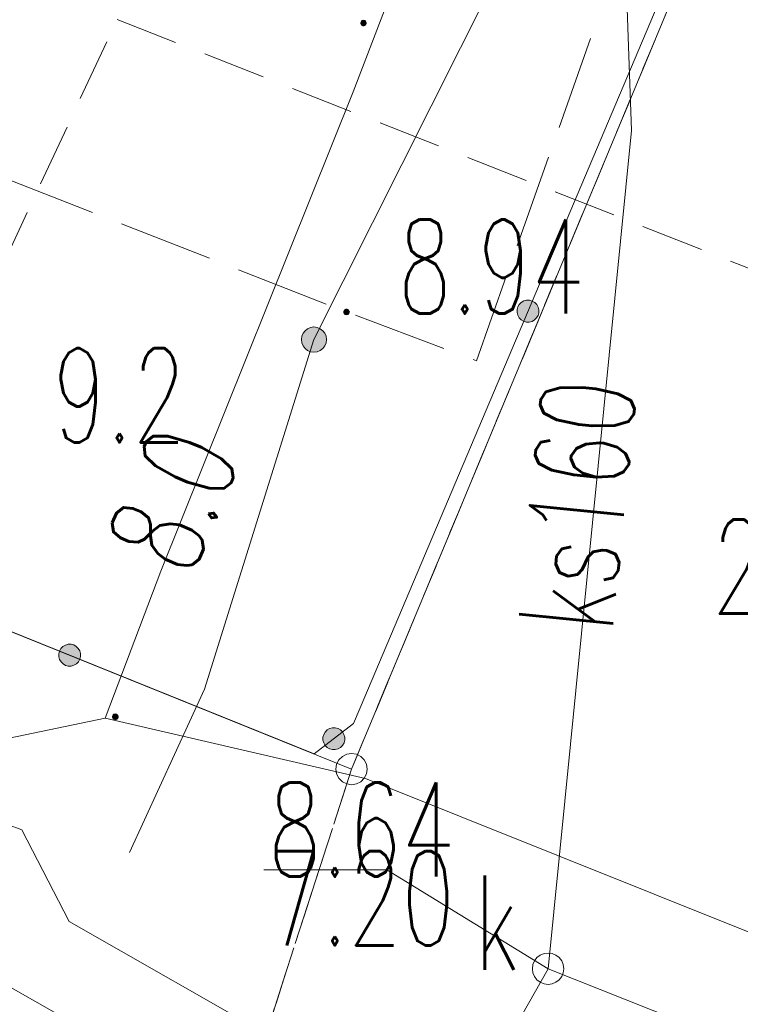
# Model space of a CAD drawing. Header units: millimetres. Extents: x -367306 to 168495, y -187323 to 82034.
# Tile 130 of 170: x 44936 to 56413, y 7240 to 22921. Entities that reach past the tile are written whole.
import ezdxf

# ---------------------------------------------------------------- set-up
doc = ezdxf.new("R2010")
doc.units = ezdxf.units.MM
doc.header["$MEASUREMENT"] = 0
for name, pattern in [('L_0_03', [1000, 500, -500]), ('L_0_04', [1500, 1000, -500]), ('L_0_06', [2000, 1500, -500])]:
    doc.linetypes.add(name, pattern=pattern)
for name, color, linetype, lineweight in [('Nowe_0_Nr_pióra__9', 7, 'Continuous', 13), ('Nowe_EGBU_Nr_pióra__9', 7, 'Continuous', 13), ('Nowe_EGDE_Nr_pióra__8', 7, 'Continuous', 13), ('Nowe_EGDE_Nr_pióra__9', 7, 'Continuous', 13), ('Nowe_EGDE_O_Nr_pióra__8', 7, 'Continuous', 13), ('Nowe_EGKK_Nr_pióra__8', 7, 'Continuous', 13), ('Nowe_EGKK_Nr_pióra__9', 7, 'Continuous', 13), ('Nowe_EGPG_Nr_pióra__8', 7, 'Continuous', 13), ('Nowe_EGPG_Nr_pióra__9', 7, 'Continuous', 13), ('Nowe_EGUG_Nr_pióra__8', 7, 'Continuous', 13), ('Nowe_EGUG_Nr_pióra__9', 7, 'Continuous', 13), ('Nowe_GUPPRZ_O_Nr_pióra__8', 7, 'Continuous', 13), ('Nowe_GUPPRZ_O_Nr_pióra__9', 7, 'Continuous', 13), ('Nowe_OTKU_Nr_pióra__8', 7, 'Continuous', 13), ('Nowe_OTKU_Nr_pióra__9', 7, 'Continuous', 13), ('Nowe_OTOO_Nr_pióra__7', 7, 'Continuous', 13), ('Nowe_OTOO_Nr_pióra__8', 7, 'Continuous', 13), ('Nowe_OTOO_Nr_pióra__9', 7, 'Continuous', 13), ('Nowe_OTRN_Nr_pióra__7', 7, 'Continuous', 13), ('Nowe_OTRN_Nr_pióra__8', 7, 'Continuous', 13), ('Nowe_OTRN_Nr_pióra__9', 7, 'Continuous', 13), ('Nowe_OTRN_O_Nr_pióra__8', 7, 'Continuous', 13), ('Nowe_OTRS_Nr_pióra__7', 7, 'Continuous', 13), ('Nowe_OTRS_Nr_pióra__8', 7, 'Continuous', 13), ('Nowe_OTRS_Nr_pióra__9', 7, 'Continuous', 13), ('Nowe_OTRS_O_Nr_pióra__8', 7, 'Continuous', 13), ('Nowe_SUEP_Nr_pióra__8', 7, 'Continuous', 13), ('Nowe_SUEP_Nr_pióra__9', 7, 'Continuous', 13), ('Nowe_SUKP_Nr_pióra__8', 7, 'Continuous', 13), ('Nowe_SUKP_Nr_pióra__9', 7, 'Continuous', 13), ('Nowe_SUKP_O_Nr_pióra__8', 7, 'Continuous', 13), ('Nowe_SUKS_Nr_pióra__8', 7, 'Continuous', 13), ('Nowe_SUKS_Nr_pióra__9', 7, 'Continuous', 13), ('Nowe_SUKS_O_Nr_pióra__8', 7, 'Continuous', 13), ('Nowe_SUWP_Nr_pióra__8', 7, 'Continuous', 13), ('Nowe_SUWP_Nr_pióra__9', 7, 'Continuous', 13), ('Nowe_SUWW_Nr_pióra__8', 7, 'Continuous', 13), ('Nowe_SUWW_Nr_pióra__9', 7, 'Continuous', 13)]:
    doc.layers.add(name, color=color, linetype=linetype, lineweight=lineweight)
doc.layers.add('Nowe_SUWW_Nr_pióra__5', color=7, linetype='Continuous', lineweight=13, true_color=0x40a5ff)
doc.styles.add('STYL_AUTOMATYCZNY_3', font='Simplex.shx')

msp = doc.modelspace()

# ---------------------------------------------------------------- hatches: boundary and pattern name
at = {"layer": 'Nowe_OTOO_Nr_pióra__7', "linetype": 'Continuous', "lineweight": 13}
for points in [[(52962.4, 18117.9), (53006.5, 18105.7), (53052.1, 18105.4), (53096.4, 18116.9), (53136.1, 18139.5), (53168.6, 18171.5), (53191.8, 18210.9), (53203.9, 18254.9), (53204.3, 18300.6), (53192.8, 18344.8), (53170.2, 18384.6), (53138.1, 18417.1), (53098.8, 18440.3), (53054.7, 18452.4), (53009, 18452.7), (52964.8, 18441.2), (52925.1, 18418.7), (52892.5, 18386.6), (52869.4, 18347.2), (52857.3, 18303.2), (52856.9, 18257.5), (52868.4, 18213.3), (52891, 18173.6), (52923, 18141)], [(52962.4, 18117.9), (53006.5, 18105.7), (53052.1, 18105.4), (53096.4, 18116.9), (53136.1, 18139.5), (53168.6, 18171.5), (53191.8, 18210.9), (53203.9, 18254.9), (53204.3, 18300.6), (53192.8, 18344.8), (53170.2, 18384.6), (53138.1, 18417.1), (53098.8, 18440.3), (53054.7, 18452.4), (53009, 18452.7), (52964.8, 18441.2), (52925.1, 18418.7), (52892.5, 18386.6), (52869.4, 18347.2), (52857.3, 18303.2), (52856.9, 18257.5), (52868.4, 18213.3), (52891, 18173.6), (52923, 18141)], [(45569.7, 12865.7), (45558.2, 12821.5), (45558.6, 12775.8), (45570.9, 12731.8), (45594.1, 12692.5), (45626.6, 12660.4), (45666.4, 12637.9), (45710.6, 12626.5), (45756.3, 12626.9), (45800.3, 12639.1), (45839.7, 12662.3), (45871.7, 12694.9), (45894.2, 12734.7), (45905.6, 12778.9), (45905.2, 12824.6), (45893, 12868.6), (45869.8, 12908), (45837.2, 12940), (45797.5, 12962.5), (45753.2, 12973.9), (45707.6, 12973.5), (45663.5, 12961.3), (45624.2, 12938.1), (45592.2, 12905.5)], [(45569.7, 12865.7), (45558.2, 12821.5), (45558.6, 12775.8), (45570.9, 12731.8), (45594.1, 12692.5), (45626.6, 12660.4), (45666.4, 12637.9), (45710.6, 12626.5), (45756.3, 12626.9), (45800.3, 12639.1), (45839.7, 12662.3), (45871.7, 12694.9), (45894.2, 12734.7), (45905.6, 12778.9), (45905.2, 12824.6), (45893, 12868.6), (45869.8, 12908), (45837.2, 12940), (45797.5, 12962.5), (45753.2, 12973.9), (45707.6, 12973.5), (45663.5, 12961.3), (45624.2, 12938.1), (45592.2, 12905.5)], [(49800.7, 11363.2), (49833.1, 11331), (49872.7, 11308.3), (49916.9, 11296.6), (49962.6, 11296.7), (50006.7, 11308.6), (50046.2, 11331.6), (50078.4, 11364), (50101.1, 11403.6), (50112.8, 11447.7), (50112.7, 11493.4), (50100.8, 11537.5), (50077.8, 11577), (50045.4, 11609.2), (50005.8, 11632), (49961.7, 11643.7), (49916, 11643.6), (49871.9, 11631.6), (49832.4, 11608.7), (49800.2, 11576.3), (49777.4, 11536.7), (49765.7, 11492.5), (49765.8, 11446.8), (49777.8, 11402.7)], [(49800.7, 11363.2), (49833.1, 11331), (49872.7, 11308.3), (49916.9, 11296.6), (49962.6, 11296.7), (50006.7, 11308.6), (50046.2, 11331.6), (50078.4, 11364), (50101.1, 11403.6), (50112.8, 11447.7), (50112.7, 11493.4), (50100.8, 11537.5), (50077.8, 11577), (50045.4, 11609.2), (50005.8, 11632), (49961.7, 11643.7), (49916, 11643.6), (49871.9, 11631.6), (49832.4, 11608.7), (49800.2, 11576.3), (49777.4, 11536.7), (49765.7, 11492.5), (49765.8, 11446.8), (49777.8, 11402.7)]]:
    msp.add_hatch(color=7, dxfattribs=at).paths.add_polyline_path(points)
at = {"layer": 'Nowe_OTRN_Nr_pióra__7', "linetype": 'Continuous', "lineweight": 13}
msp.add_hatch(color=7, dxfattribs=at).paths.add_polyline_path([(46413.3, 11819.5), (46414.8, 11807.8), (46419.3, 11797), (46426.5, 11787.7), (46435.8, 11780.5), (46446.7, 11776), (46458.3, 11774.5), (46470, 11776), (46480.8, 11780.5), (46490.1, 11787.7), (46497.3, 11797), (46501.8, 11807.8), (46503.3, 11819.5), (46501.8, 11831.1), (46497.3, 11842), (46490.1, 11851.3), (46480.8, 11858.5), (46470, 11863), (46458.3, 11864.5), (46446.7, 11863), (46435.8, 11858.5), (46426.5, 11851.3), (46419.3, 11842), (46414.8, 11831.1)])
at = {"layer": 'Nowe_OTRS_Nr_pióra__7', "linetype": 'Continuous', "lineweight": 13}
for points in [[(50366.6, 22867), (50368.2, 22855.3), (50372.6, 22844.5), (50379.8, 22835.2), (50389.1, 22828), (50400, 22823.5), (50411.6, 22822), (50423.3, 22823.5), (50434.1, 22828), (50443.4, 22835.2), (50450.6, 22844.5), (50455.1, 22855.3), (50456.6, 22867), (50455.1, 22878.6), (50450.6, 22889.5), (50443.4, 22898.8), (50434.1, 22906), (50423.3, 22910.4), (50411.6, 22912), (50400, 22910.4), (50389.1, 22906), (50379.8, 22898.8), (50372.6, 22889.5), (50368.2, 22878.6)], [(50096.6, 18267), (50098.2, 18255.3), (50102.6, 18244.5), (50109.8, 18235.2), (50119.1, 18228), (50130, 18223.5), (50141.6, 18222), (50153.3, 18223.5), (50164.1, 18228), (50173.4, 18235.2), (50180.6, 18244.5), (50185.1, 18255.3), (50186.6, 18267), (50185.1, 18278.6), (50180.6, 18289.5), (50173.4, 18298.8), (50164.1, 18306), (50153.3, 18310.4), (50141.6, 18312), (50130, 18310.4), (50119.1, 18306), (50109.8, 18298.8), (50102.6, 18289.5), (50098.2, 18278.6)]]:
    msp.add_hatch(color=7, dxfattribs=at).paths.add_polyline_path(points)
at = {"layer": 'Nowe_SUWW_Nr_pióra__5', "linetype": 'Continuous', "lineweight": 13, "true_color": 0x40a5ff}
msp.add_hatch(color=161, dxfattribs=at).paths.add_polyline_path([(49421.6, 17827), (49428.4, 17775.2), (49448.4, 17727), (49480.2, 17685.6), (49521.6, 17653.8), (49569.9, 17633.8), (49621.6, 17627), (49673.4, 17633.8), (49721.6, 17653.8), (49763, 17685.6), (49794.8, 17727), (49814.8, 17775.2), (49821.6, 17827), (49814.8, 17878.7), (49794.8, 17927), (49763, 17968.4), (49721.6, 18000.2), (49673.4, 18020.2), (49621.6, 18027), (49569.9, 18020.2), (49521.6, 18000.2), (49480.2, 17968.4), (49448.4, 17927), (49428.4, 17878.7)])

# ---------------------------------------------------------------- linework, layer by layer
at = {"layer": 'Nowe_0_Nr_pióra__9', "color": 7, "linetype": 'L_0_04', "lineweight": 13}
msp.add_lwpolyline([(-54175.8, -16615), (-36542.5, 13691.6), (-32491.5, 24497.6), (-41006.9, 52709.3), (-354.8, 78621.1), (4924.1, 35501.4), (-2954.1, 7738.8), (31962.3, -8247.3), (46488.5, 22925.7), (96328.3, 3296.1), (84395.1, -59501.6), (78496.2, -91288.2), (63259, -147476.2), (43808.2, -176834.2), (-26519.8, -152286.8), (-79150.4, -133916.5), (-87259.9, -85957.4)], close=True, dxfattribs=at)
at = {"layer": 'Nowe_EGBU_Nr_pióra__9', "color": 7, "linetype": 'Continuous', "lineweight": 13, "flags": 128}
msp.add_lwpolyline([(26181.6, -11973), (30371.6, -4543), (28101.6, -3093), (29031.6, -1473), (30061.6, -1403), (31811.6, -2103), (39015.3, 10797.8), (48410.6, 5447.9), (35580.2, -17475)], close=True, dxfattribs=at)
at = {"layer": 'Nowe_EGDE_Nr_pióra__8', "color": 7, "linetype": 'Continuous', "lineweight": 13}
msp.add_line((50221.6, 10987), (50221.7, 10987), dxfattribs=at)
msp.add_line((50221.6, 10987), (50221.7, 10987), dxfattribs=at)
at = {"layer": 'Nowe_EGDE_Nr_pióra__9', "color": 7, "linetype": 'Continuous', "lineweight": 13, "flags": 128}
for points in [[(50221.6, 10987), (65251.6, 47097), (62561.6, 48377), (58241.6, 49297), (48341.6, 49917), (33091.6, 49677), (19761.6, 48517), (7131.6, 45977), (-1038.4, 43667), (-6478.4, 39617), (-7768.4, 34407)], [(44331.6, -27593), (59791.6, 2597), (76491.6, -4103), (75171.6, 3647), (70471.6, 39997), (65251.6, 47097), (50221.6, 10987), (-7768.4, 34407), (-12278.4, 26477), (-17648.4, 3857), (15671.6, -9583)]]:
    msp.add_lwpolyline(points, close=True, dxfattribs=at)
at = {"layer": 'Nowe_EGKK_Nr_pióra__8', "color": 7, "linetype": 'Continuous', "lineweight": 13}
msp.add_line((50221.6, 10987), (50221.7, 10987), dxfattribs=at)
at = {"layer": 'Nowe_EGKK_Nr_pióra__9', "color": 7, "linetype": 'L_0_06', "lineweight": 13, "flags": 128}
msp.add_lwpolyline([(75171.6, 3647), (70471.6, 39997), (65251.6, 47097), (50221.6, 10987), (48471.6, 5557), (35521.6, -17603), (33560.7, -20824.5), (44331.6, -27593), (52047.3, -12525.9), (69441.6, -2313), (77721.6, -12313), (76491.6, -4103)], close=True, dxfattribs=at)
at = {"layer": 'Nowe_EGPG_Nr_pióra__8', "color": 7, "linetype": 'Continuous', "lineweight": 13}
for p, q in [((50019.4, 11133.9), (50019.4, 11133.9)), ((50074.7, 11189.2), (50074.7, 11189.2)), ((50144.4, 11224.7), (50144.4, 11224.7)), ((50221.6, 11237), (50221.7, 11237)), ((50298.9, 11224.7), (50298.9, 11224.7)), ((50368.6, 11189.2), (50368.6, 11189.2)), ((50423.9, 11133.9), (50423.9, 11133.9)), ((49971.6, 10987), (49971.7, 10987)), ((49983.9, 11064.2), (49983.9, 11064.2)), ((50459.4, 11064.2), (50459.4, 11064.2)), ((50471.6, 10987), (50471.7, 10987)), ((49983.9, 10909.7), (49983.9, 10909.7)), ((50019.4, 10840), (50019.4, 10840)), ((50423.9, 10840), (50423.9, 10840)), ((50459.4, 10909.7), (50459.4, 10909.7)), ((50074.7, 10784.7), (50074.7, 10784.7)), ((50144.4, 10749.2), (50144.4, 10749.2)), ((50221.6, 10737), (50221.7, 10737)), ((50298.9, 10749.2), (50298.9, 10749.2)), ((50368.6, 10784.7), (50368.6, 10784.7))]:
    msp.add_line(p, q, dxfattribs=at)
at = {"layer": 'Nowe_EGPG_Nr_pióra__9', "color": 7, "linetype": 'Continuous', "lineweight": 13, "flags": 128}
msp.add_lwpolyline([(50221.6, 11237), (50298.9, 11224.7), (50368.6, 11189.2), (50423.9, 11133.9), (50459.4, 11064.2), (50471.6, 10987), (50459.4, 10909.7), (50423.9, 10840), (50368.6, 10784.7), (50298.9, 10749.2), (50221.6, 10737), (50144.4, 10749.2), (50074.7, 10784.7), (50019.4, 10840), (49983.9, 10909.7), (49971.6, 10987), (49983.9, 11064.2), (50019.4, 11133.9), (50074.7, 11189.2), (50144.4, 11224.7)], close=True, dxfattribs=at)
at = {"layer": 'Nowe_EGUG_Nr_pióra__8', "color": 7, "linetype": 'Continuous', "lineweight": 13}
msp.add_line((50221.6, 10987), (50221.7, 10987), dxfattribs=at)
msp.add_line((50221.6, 10987), (50221.7, 10987), dxfattribs=at)
at = {"layer": 'Nowe_EGUG_Nr_pióra__9', "color": 7, "linetype": 'L_0_03', "lineweight": 13, "flags": 128}
for points in [[(50221.6, 10987), (65251.6, 47097), (62561.6, 48377), (58241.6, 49297), (48341.6, 49917), (33091.6, 49677), (19761.6, 48517), (7131.6, 45977), (-1038.4, 43667), (-6478.4, 39617), (-7768.4, 34407), (-15289, 2905.3), (15671.6, -9583), (33560.7, -20824.5), (35521.6, -17603), (48471.6, 5557)], [(75171.6, 3647), (70471.6, 39997), (65251.6, 47097), (50221.6, 10987), (48471.6, 5557), (35521.6, -17603), (33560.7, -20824.5), (44331.6, -27593), (52047.3, -12525.9), (69441.6, -2313), (77721.6, -12313), (76491.6, -4103)]]:
    msp.add_lwpolyline(points, close=True, dxfattribs=at)
at = {"layer": 'Nowe_GUPPRZ_O_Nr_pióra__8', "color": 7, "linetype": 'Continuous', "lineweight": 13}
for p, q in [((48823.7, 9379.4), (48823.8, 9379.4)), ((50783.7, 9379.4), (50783.8, 9379.4)), ((53351.6, 7807), (53351.7, 7807))]:
    msp.add_line(p, q, dxfattribs=at)
at = {"layer": 'Nowe_GUPPRZ_O_Nr_pióra__9', "color": 7, "linetype": 'Continuous', "lineweight": 13, "flags": 128}
msp.add_lwpolyline([(53351.6, 7807), (50783.7, 9379.4), (48823.7, 9379.4)], dxfattribs=at)
at = {"layer": 'Nowe_OTKU_Nr_pióra__8', "color": 7, "linetype": 'Continuous', "lineweight": 13}
for p, q in [((50141.6, 18267), (50141.7, 18267)), ((52210.1, 17487.7), (52210.2, 17487.7))]:
    msp.add_line(p, q, dxfattribs=at)
at = {"layer": 'Nowe_OTKU_Nr_pióra__9', "color": 7, "linetype": 'L_0_06', "lineweight": 13, "flags": 128}
msp.add_lwpolyline([(35271.6, 33377), (25858, 37476.9), (24719.7, 34123.2), (24021.6, 31967), (31051.6, 29207), (31001.6, 28127), (35741.6, 26377), (39408.7, 25091.5), (39701.6, 25497), (40451.6, 25497), (41381.6, 24997), (42341.6, 23927), (43051.6, 22587), (43441.6, 20887), (50141.6, 18267), (52210.1, 17487.7), (55176.6, 25869.5), (54191.6, 26237), (52851.6, 26807), (52401.6, 27397), (52471.6, 28147), (56031.6, 37557), (56761.6, 40317), (57031.6, 42817), (57111.6, 45657), (56891.6, 47447), (56801.6, 49297), (55511.6, 49427), (55321.6, 47887), (55531.6, 45887), (55511.6, 44387), (55411.6, 41877), (55091.6, 39897), (54451.6, 37927), (50991.6, 28717), (47441.6, 29967), (46451.6, 27387), (42181.6, 29017)], close=True, dxfattribs=at)
at = {"layer": 'Nowe_OTOO_Nr_pióra__8', "color": 7, "linetype": 'Continuous', "lineweight": 13}
for p, q in [((52869.4, 18347.2), (52869.5, 18347.2)), ((52869.4, 18347.2), (52869.5, 18347.2)), ((52892.5, 18386.6), (52892.6, 18386.6)), ((52892.5, 18386.6), (52892.6, 18386.6)), ((52925.1, 18418.7), (52925.1, 18418.7)), ((52925.1, 18418.7), (52925.1, 18418.7)), ((52964.8, 18441.2), (52964.9, 18441.2)), ((52964.8, 18441.2), (52964.9, 18441.2)), ((53009, 18452.7), (53009.1, 18452.7)), ((53009, 18452.7), (53009.1, 18452.7)), ((53054.7, 18452.4), (53054.8, 18452.4)), ((53054.7, 18452.4), (53054.8, 18452.4)), ((53098.8, 18440.3), (53098.8, 18440.3)), ((53098.8, 18440.3), (53098.8, 18440.3)), ((53138.1, 18417.1), (53138.2, 18417.1)), ((53138.1, 18417.1), (53138.2, 18417.1)), ((53170.2, 18384.6), (53170.3, 18384.6)), ((53170.2, 18384.6), (53170.3, 18384.6)), ((52856.9, 18257.5), (52857, 18257.5)), ((52856.9, 18257.5), (52857, 18257.5)), ((52857.3, 18303.2), (52857.3, 18303.2)), ((52857.3, 18303.2), (52857.3, 18303.2)), ((52868.4, 18213.3), (52868.5, 18213.3)), ((52868.4, 18213.3), (52868.5, 18213.3)), ((53191.8, 18210.9), (53191.8, 18210.9)), ((53191.8, 18210.9), (53191.8, 18210.9)), ((53192.8, 18344.8), (53192.8, 18344.8)), ((53192.8, 18344.8), (53192.8, 18344.8)), ((53203.9, 18254.9), (53204, 18254.9)), ((53203.9, 18254.9), (53204, 18254.9)), ((53204.3, 18300.6), (53204.3, 18300.6)), ((53204.3, 18300.6), (53204.3, 18300.6)), ((52891, 18173.6), (52891, 18173.6)), ((52891, 18173.6), (52891, 18173.6)), ((52923, 18141), (52923.1, 18141)), ((52923, 18141), (52923.1, 18141)), ((52962.4, 18117.9), (52962.5, 18117.9)), ((52962.4, 18117.9), (52962.5, 18117.9)), ((53006.5, 18105.7), (53006.5, 18105.7)), ((53006.5, 18105.7), (53006.5, 18105.7)), ((53052.1, 18105.4), (53052.2, 18105.4)), ((53052.1, 18105.4), (53052.2, 18105.4)), ((53096.4, 18116.9), (53096.4, 18116.9)), ((53096.4, 18116.9), (53096.4, 18116.9)), ((53136.1, 18139.5), (53136.1, 18139.5)), ((53136.1, 18139.5), (53136.1, 18139.5)), ((53168.6, 18171.5), (53168.7, 18171.5)), ((53168.6, 18171.5), (53168.7, 18171.5)), ((45569.7, 12865.7), (45569.7, 12865.7)), ((45569.7, 12865.7), (45569.7, 12865.7)), ((45592.2, 12905.5), (45592.2, 12905.5)), ((45592.2, 12905.5), (45592.2, 12905.5)), ((45624.2, 12938.1), (45624.2, 12938.1)), ((45624.2, 12938.1), (45624.2, 12938.1)), ((45663.5, 12961.3), (45663.6, 12961.3)), ((45663.5, 12961.3), (45663.6, 12961.3)), ((45707.6, 12973.5), (45707.6, 12973.5)), ((45707.6, 12973.5), (45707.6, 12973.5)), ((45753.2, 12973.9), (45753.3, 12973.9)), ((45753.2, 12973.9), (45753.3, 12973.9)), ((45797.5, 12962.5), (45797.5, 12962.5)), ((45797.5, 12962.5), (45797.5, 12962.5)), ((45837.2, 12940), (45837.3, 12940)), ((45837.2, 12940), (45837.3, 12940)), ((45869.8, 12908), (45869.9, 12908)), ((45869.8, 12908), (45869.9, 12908)), ((45893, 12868.6), (45893.1, 12868.6)), ((45893, 12868.6), (45893.1, 12868.6)), ((45558.2, 12821.5), (45558.3, 12821.5)), ((45558.2, 12821.5), (45558.3, 12821.5)), ((45558.6, 12775.8), (45558.7, 12775.8)), ((45558.6, 12775.8), (45558.7, 12775.8)), ((45570.9, 12731.8), (45570.9, 12731.8)), ((45570.9, 12731.8), (45570.9, 12731.8)), ((45894.2, 12734.7), (45894.3, 12734.7)), ((45894.2, 12734.7), (45894.3, 12734.7)), ((45905.2, 12824.6), (45905.3, 12824.6)), ((45905.2, 12824.6), (45905.3, 12824.6)), ((45905.6, 12778.9), (45905.7, 12778.9)), ((45905.6, 12778.9), (45905.7, 12778.9)), ((45594.1, 12692.5), (45594.1, 12692.5)), ((45594.1, 12692.5), (45594.1, 12692.5)), ((45626.6, 12660.4), (45626.7, 12660.4)), ((45626.6, 12660.4), (45626.7, 12660.4)), ((45666.4, 12637.9), (45666.5, 12637.9)), ((45666.4, 12637.9), (45666.5, 12637.9)), ((45710.6, 12626.5), (45710.7, 12626.5)), ((45710.6, 12626.5), (45710.7, 12626.5)), ((45756.3, 12626.9), (45756.4, 12626.9)), ((45756.3, 12626.9), (45756.4, 12626.9)), ((45800.3, 12639.1), (45800.4, 12639.1)), ((45800.3, 12639.1), (45800.4, 12639.1)), ((45839.7, 12662.3), (45839.8, 12662.3)), ((45839.7, 12662.3), (45839.8, 12662.3)), ((45871.7, 12694.9), (45871.8, 12694.9)), ((45871.7, 12694.9), (45871.8, 12694.9)), ((50357.7, 11959.1), (50357.7, 11959.1)), ((49832.4, 11608.7), (49832.4, 11608.7)), ((49832.4, 11608.7), (49832.4, 11608.7)), ((49871.9, 11631.6), (49871.9, 11631.6)), ((49871.9, 11631.6), (49871.9, 11631.6)), ((49916, 11643.6), (49916, 11643.6)), ((49916, 11643.6), (49916, 11643.6)), ((49961.7, 11643.7), (49961.7, 11643.7)), ((49961.7, 11643.7), (49961.7, 11643.7)), ((50005.8, 11632), (50005.9, 11632)), ((50005.8, 11632), (50005.9, 11632)), ((50045.4, 11609.2), (50045.5, 11609.2)), ((50045.4, 11609.2), (50045.5, 11609.2)), ((50253.3, 11712.4), (50253.4, 11712.4)), ((49765.7, 11492.5), (49765.8, 11492.5)), ((49765.7, 11492.5), (49765.8, 11492.5)), ((49777.4, 11536.7), (49777.5, 11536.7)), ((49777.4, 11536.7), (49777.5, 11536.7)), ((49800.2, 11576.3), (49800.2, 11576.3)), ((49800.2, 11576.3), (49800.2, 11576.3)), ((50077.8, 11577), (50077.9, 11577)), ((50077.8, 11577), (50077.9, 11577)), ((50100.8, 11537.5), (50100.8, 11537.5)), ((50100.8, 11537.5), (50100.8, 11537.5)), ((50112.7, 11493.4), (50112.8, 11493.4)), ((50112.7, 11493.4), (50112.8, 11493.4)), ((50112.8, 11447.7), (50112.9, 11447.7)), ((50112.8, 11447.7), (50112.9, 11447.7)), ((49765.8, 11446.8), (49765.9, 11446.8)), ((49765.8, 11446.8), (49765.9, 11446.8)), ((49777.8, 11402.7), (49777.8, 11402.7)), ((49777.8, 11402.7), (49777.8, 11402.7)), ((49800.7, 11363.2), (49800.8, 11363.2)), ((49800.7, 11363.2), (49800.8, 11363.2)), ((49833.1, 11331), (49833.1, 11331)), ((49833.1, 11331), (49833.1, 11331)), ((49872.7, 11308.3), (49872.8, 11308.3)), ((49872.7, 11308.3), (49872.8, 11308.3)), ((49916.9, 11296.6), (49916.9, 11296.6)), ((49916.9, 11296.6), (49916.9, 11296.6)), ((49962.6, 11296.7), (49962.6, 11296.7)), ((49962.6, 11296.7), (49962.6, 11296.7)), ((50006.7, 11308.6), (50006.7, 11308.6)), ((50006.7, 11308.6), (50006.7, 11308.6)), ((50046.2, 11331.6), (50046.2, 11331.6)), ((50046.2, 11331.6), (50046.2, 11331.6)), ((50078.4, 11364), (50078.4, 11364)), ((50078.4, 11364), (50078.4, 11364)), ((50101.1, 11403.6), (50101.2, 11403.6)), ((50101.1, 11403.6), (50101.2, 11403.6)), ((49625.2, 11227.8), (49625.3, 11227.8))]:
    msp.add_line(p, q, dxfattribs=at)
at = {"layer": 'Nowe_OTOO_Nr_pióra__9', "color": 7, "linetype": 'Continuous', "lineweight": 13, "flags": 128}
msp.add_lwpolyline([(14021.6, 25607), (49625.2, 11227.8), (50253.3, 11712.4), (50357.7, 11959.1), (55703.5, 24599), (65251.6, 47097)], dxfattribs=at)
for points in [[(52962.4, 18117.9), (53006.5, 18105.7), (53052.1, 18105.4), (53096.4, 18116.9), (53136.1, 18139.5), (53168.6, 18171.5), (53191.8, 18210.9), (53203.9, 18254.9), (53204.3, 18300.6), (53192.8, 18344.8), (53170.2, 18384.6), (53138.1, 18417.1), (53098.8, 18440.3), (53054.7, 18452.4), (53009, 18452.7), (52964.8, 18441.2), (52925.1, 18418.7), (52892.5, 18386.6), (52869.4, 18347.2), (52857.3, 18303.2), (52856.9, 18257.5), (52868.4, 18213.3), (52891, 18173.6), (52923, 18141)], [(52962.4, 18117.9), (53006.5, 18105.7), (53052.1, 18105.4), (53096.4, 18116.9), (53136.1, 18139.5), (53168.6, 18171.5), (53191.8, 18210.9), (53203.9, 18254.9), (53204.3, 18300.6), (53192.8, 18344.8), (53170.2, 18384.6), (53138.1, 18417.1), (53098.8, 18440.3), (53054.7, 18452.4), (53009, 18452.7), (52964.8, 18441.2), (52925.1, 18418.7), (52892.5, 18386.6), (52869.4, 18347.2), (52857.3, 18303.2), (52856.9, 18257.5), (52868.4, 18213.3), (52891, 18173.6), (52923, 18141)], [(45569.7, 12865.7), (45558.2, 12821.5), (45558.6, 12775.8), (45570.9, 12731.8), (45594.1, 12692.5), (45626.6, 12660.4), (45666.4, 12637.9), (45710.6, 12626.5), (45756.3, 12626.9), (45800.3, 12639.1), (45839.7, 12662.3), (45871.7, 12694.9), (45894.2, 12734.7), (45905.6, 12778.9), (45905.2, 12824.6), (45893, 12868.6), (45869.8, 12908), (45837.2, 12940), (45797.5, 12962.5), (45753.2, 12973.9), (45707.6, 12973.5), (45663.5, 12961.3), (45624.2, 12938.1), (45592.2, 12905.5)], [(45569.7, 12865.7), (45558.2, 12821.5), (45558.6, 12775.8), (45570.9, 12731.8), (45594.1, 12692.5), (45626.6, 12660.4), (45666.4, 12637.9), (45710.6, 12626.5), (45756.3, 12626.9), (45800.3, 12639.1), (45839.7, 12662.3), (45871.7, 12694.9), (45894.2, 12734.7), (45905.6, 12778.9), (45905.2, 12824.6), (45893, 12868.6), (45869.8, 12908), (45837.2, 12940), (45797.5, 12962.5), (45753.2, 12973.9), (45707.6, 12973.5), (45663.5, 12961.3), (45624.2, 12938.1), (45592.2, 12905.5)], [(49800.7, 11363.2), (49833.1, 11331), (49872.7, 11308.3), (49916.9, 11296.6), (49962.6, 11296.7), (50006.7, 11308.6), (50046.2, 11331.6), (50078.4, 11364), (50101.1, 11403.6), (50112.8, 11447.7), (50112.7, 11493.4), (50100.8, 11537.5), (50077.8, 11577), (50045.4, 11609.2), (50005.8, 11632), (49961.7, 11643.7), (49916, 11643.6), (49871.9, 11631.6), (49832.4, 11608.7), (49800.2, 11576.3), (49777.4, 11536.7), (49765.7, 11492.5), (49765.8, 11446.8), (49777.8, 11402.7)], [(49800.7, 11363.2), (49833.1, 11331), (49872.7, 11308.3), (49916.9, 11296.6), (49962.6, 11296.7), (50006.7, 11308.6), (50046.2, 11331.6), (50078.4, 11364), (50101.1, 11403.6), (50112.8, 11447.7), (50112.7, 11493.4), (50100.8, 11537.5), (50077.8, 11577), (50045.4, 11609.2), (50005.8, 11632), (49961.7, 11643.7), (49916, 11643.6), (49871.9, 11631.6), (49832.4, 11608.7), (49800.2, 11576.3), (49777.4, 11536.7), (49765.7, 11492.5), (49765.8, 11446.8), (49777.8, 11402.7)]]:
    msp.add_lwpolyline(points, close=True, dxfattribs=at)
at = {"layer": 'Nowe_OTRN_Nr_pióra__8', "color": 7, "linetype": 'Continuous', "lineweight": 13}
for p, q in [((46413.3, 11819.5), (46413.4, 11819.5)), ((46414.8, 11831.1), (46414.9, 11831.1)), ((46414.8, 11807.8), (46414.9, 11807.8)), ((46419.3, 11842), (46419.4, 11842)), ((46419.3, 11797), (46419.4, 11797)), ((46426.5, 11851.3), (46426.5, 11851.3)), ((46426.5, 11787.7), (46426.5, 11787.7)), ((46435.8, 11858.5), (46435.9, 11858.5)), ((46435.8, 11780.5), (46435.9, 11780.5)), ((46446.7, 11863), (46446.7, 11863)), ((46446.7, 11776), (46446.7, 11776)), ((46458.3, 11864.5), (46458.4, 11864.5)), ((46458.3, 11774.5), (46458.4, 11774.5)), ((46470, 11863), (46470, 11863)), ((46470, 11776), (46470, 11776)), ((46480.8, 11858.5), (46480.9, 11858.5)), ((46480.8, 11780.5), (46480.9, 11780.5)), ((46490.1, 11851.3), (46490.2, 11851.3)), ((46490.1, 11787.7), (46490.2, 11787.7)), ((46497.3, 11842), (46497.3, 11842)), ((46497.3, 11797), (46497.3, 11797)), ((46501.8, 11831.1), (46501.8, 11831.1)), ((46501.8, 11807.8), (46501.8, 11807.8)), ((46503.3, 11819.5), (46503.4, 11819.5))]:
    msp.add_line(p, q, dxfattribs=at)
at = {"layer": 'Nowe_OTRN_Nr_pióra__9', "color": 7, "linetype": 'Continuous', "lineweight": 13, "flags": 128}
msp.add_lwpolyline([(46413.3, 11819.5), (46414.8, 11807.8), (46419.3, 11797), (46426.5, 11787.7), (46435.8, 11780.5), (46446.7, 11776), (46458.3, 11774.5), (46470, 11776), (46480.8, 11780.5), (46490.1, 11787.7), (46497.3, 11797), (46501.8, 11807.8), (46503.3, 11819.5), (46501.8, 11831.1), (46497.3, 11842), (46490.1, 11851.3), (46480.8, 11858.5), (46470, 11863), (46458.3, 11864.5), (46446.7, 11863), (46435.8, 11858.5), (46426.5, 11851.3), (46419.3, 11842), (46414.8, 11831.1)], close=True, dxfattribs=at)
at = {"layer": 'Nowe_OTRS_Nr_pióra__8', "color": 7, "linetype": 'Continuous', "lineweight": 13}
for p, q in [((50379.8, 22898.8), (50379.9, 22898.8)), ((50389.1, 22906), (50389.2, 22906)), ((50400, 22910.4), (50400, 22910.4)), ((50411.6, 22912), (50411.7, 22912)), ((50423.3, 22910.4), (50423.3, 22910.4)), ((50434.1, 22906), (50434.2, 22906)), ((50443.4, 22898.8), (50443.5, 22898.8)), ((50366.6, 22867), (50366.7, 22867)), ((50368.2, 22878.6), (50368.2, 22878.6)), ((50368.2, 22855.3), (50368.2, 22855.3)), ((50372.6, 22889.5), (50372.7, 22889.5)), ((50372.6, 22844.5), (50372.7, 22844.5)), ((50379.8, 22835.2), (50379.9, 22835.2)), ((50389.1, 22828), (50389.2, 22828)), ((50400, 22823.5), (50400, 22823.5)), ((50411.6, 22822), (50411.7, 22822)), ((50423.3, 22823.5), (50423.3, 22823.5)), ((50434.1, 22828), (50434.2, 22828)), ((50443.4, 22835.2), (50443.5, 22835.2)), ((50450.6, 22889.5), (50450.6, 22889.5)), ((50450.6, 22844.5), (50450.6, 22844.5)), ((50455.1, 22878.6), (50455.1, 22878.6)), ((50455.1, 22855.3), (50455.1, 22855.3)), ((50456.6, 22867), (50456.7, 22867)), ((50096.6, 18267), (50096.7, 18267)), ((50098.2, 18278.6), (50098.2, 18278.6)), ((50098.2, 18255.3), (50098.2, 18255.3)), ((50102.6, 18289.5), (50102.7, 18289.5)), ((50102.6, 18244.5), (50102.7, 18244.5)), ((50109.8, 18298.8), (50109.9, 18298.8)), ((50109.8, 18235.2), (50109.9, 18235.2)), ((50119.1, 18306), (50119.2, 18306)), ((50119.1, 18228), (50119.2, 18228)), ((50130, 18310.4), (50130, 18310.4)), ((50130, 18223.5), (50130, 18223.5)), ((50141.6, 18312), (50141.7, 18312)), ((50141.6, 18222), (50141.7, 18222)), ((50153.3, 18310.4), (50153.3, 18310.4)), ((50153.3, 18223.5), (50153.3, 18223.5)), ((50164.1, 18306), (50164.2, 18306)), ((50164.1, 18228), (50164.2, 18228)), ((50173.4, 18298.8), (50173.5, 18298.8)), ((50173.4, 18235.2), (50173.5, 18235.2)), ((50180.6, 18289.5), (50180.6, 18289.5)), ((50180.6, 18244.5), (50180.6, 18244.5)), ((50185.1, 18278.6), (50185.1, 18278.6)), ((50185.1, 18255.3), (50185.1, 18255.3)), ((50186.6, 18267), (50186.7, 18267))]:
    msp.add_line(p, q, dxfattribs=at)
at = {"layer": 'Nowe_OTRS_Nr_pióra__9', "color": 7, "linetype": 'Continuous', "lineweight": 13, "flags": 128}
for points in [[(50366.6, 22867), (50368.2, 22855.3), (50372.6, 22844.5), (50379.8, 22835.2), (50389.1, 22828), (50400, 22823.5), (50411.6, 22822), (50423.3, 22823.5), (50434.1, 22828), (50443.4, 22835.2), (50450.6, 22844.5), (50455.1, 22855.3), (50456.6, 22867), (50455.1, 22878.6), (50450.6, 22889.5), (50443.4, 22898.8), (50434.1, 22906), (50423.3, 22910.4), (50411.6, 22912), (50400, 22910.4), (50389.1, 22906), (50379.8, 22898.8), (50372.6, 22889.5), (50368.2, 22878.6)], [(50096.6, 18267), (50098.2, 18255.3), (50102.6, 18244.5), (50109.8, 18235.2), (50119.1, 18228), (50130, 18223.5), (50141.6, 18222), (50153.3, 18223.5), (50164.1, 18228), (50173.4, 18235.2), (50180.6, 18244.5), (50185.1, 18255.3), (50186.6, 18267), (50185.1, 18278.6), (50180.6, 18289.5), (50173.4, 18298.8), (50164.1, 18306), (50153.3, 18310.4), (50141.6, 18312), (50130, 18310.4), (50119.1, 18306), (50109.8, 18298.8), (50102.6, 18289.5), (50098.2, 18278.6)]]:
    msp.add_lwpolyline(points, close=True, dxfattribs=at)
at = {"layer": 'Nowe_SUEP_Nr_pióra__8', "color": 7, "linetype": 'Continuous', "lineweight": 13}
for p, q in [((50245.5, 21773.9), (50245.5, 21773.9)), ((50245.5, 21773.9), (50245.5, 21773.9)), ((47186.2, 14140), (47186.2, 14140)), ((47186.2, 14140), (47186.2, 14140)), ((46299.6, 11795.8), (46299.6, 11795.8)), ((46299.6, 11795.8), (46299.6, 11795.8)), ((46299.8, 11795.5), (46299.9, 11795.5)), ((46299.8, 11795.5), (46299.9, 11795.5)), ((46299.8, 11795.5), (46299.9, 11795.5)), ((46299.8, 11795.5), (46299.9, 11795.5)), ((50441.6, 10837), (50441.7, 10837)), ((50441.6, 10837), (50441.7, 10837)), ((44971.6, 10017), (44971.7, 10017)), ((44971.6, 10017), (44971.7, 10017)), ((45721.6, 8557), (45721.7, 8557)), ((45721.6, 8557), (45721.7, 8557))]:
    msp.add_line(p, q, dxfattribs=at)
at = {"layer": 'Nowe_SUEP_Nr_pióra__9', "color": 7, "linetype": 'Continuous', "lineweight": 13, "flags": 128}
for points in [[(46299.8, 11795.5), (47186.2, 14140), (50245.5, 21773.9), (53865, 31200.4), (52197.4, 31926.7)], [(46299.8, 11795.5), (47186.2, 14140), (50245.5, 21773.9), (53865, 31200.4), (52197.4, 31926.7)], [(41841.6, 9547), (43815.3, 10446.2), (44641.5, 11452.4), (46299.8, 11795.5)], [(41841.6, 9547), (43815.3, 10446.2), (44641.5, 11452.4), (46299.8, 11795.5)], [(68861.6, 3457), (50441.6, 10837), (46299.6, 11795.8)], [(68861.6, 3457), (50441.6, 10837), (46299.6, 11795.8)], [(41841.6, 9547), (42681.6, 10867), (44971.6, 10017), (45721.6, 8557), (49071.6, 6647), (49521.6, 5887), (49441.6, 4327), (48641.6, 2177), (36421.6, -18883)], [(41841.6, 9547), (42681.6, 10867), (44971.6, 10017), (45721.6, 8557), (49071.6, 6647), (49521.6, 5887), (49441.6, 4327), (48641.6, 2177), (36421.6, -18883)]]:
    msp.add_lwpolyline(points, dxfattribs=at)
at = {"layer": 'Nowe_SUKP_Nr_pióra__8', "color": 7, "linetype": 'Continuous', "lineweight": 13}
for p, q in [((54681.6, 21157), (54681.7, 21157)), ((53351.6, 7807), (53351.7, 7807)), ((53351.6, 7807), (53351.7, 7807)), ((53351.6, 7807), (53351.7, 7807))]:
    msp.add_line(p, q, dxfattribs=at)
at = {"layer": 'Nowe_SUKP_Nr_pióra__9', "color": 7, "linetype": 'Continuous', "lineweight": 13, "flags": 128}
for points in [[(53351.6, 7807), (54681.6, 21157), (54451.6, 27577)], [(53351.6, 7807), (45971.6, -5203)], [(53351.6, 7807), (71080.1, 758.7), (71461.6, 607)]]:
    msp.add_lwpolyline(points, dxfattribs=at)
at = {"layer": 'Nowe_SUKS_Nr_pióra__8', "color": 7, "linetype": 'Continuous', "lineweight": 13}
for p, q in [((53226.6, 8023.5), (53226.7, 8023.5)), ((53286.9, 8048.5), (53287, 8048.5)), ((53351.6, 8057), (53351.7, 8057)), ((53416.3, 8048.5), (53416.4, 8048.5)), ((53476.6, 8023.5), (53476.7, 8023.5)), ((53110.1, 7871.7), (53110.2, 7871.7)), ((53135.1, 7932), (53135.2, 7932)), ((53174.8, 7983.8), (53174.9, 7983.8)), ((53528.4, 7983.8), (53528.4, 7983.8)), ((53568.1, 7932), (53568.2, 7932)), ((53593.1, 7871.7), (53593.2, 7871.7)), ((53101.6, 7807), (53101.7, 7807)), ((53110.1, 7742.3), (53110.2, 7742.3)), ((53593.1, 7742.3), (53593.2, 7742.3)), ((53601.6, 7807), (53601.7, 7807)), ((53135.1, 7682), (53135.2, 7682)), ((53174.8, 7630.2), (53174.9, 7630.2)), ((53226.6, 7590.5), (53226.7, 7590.5)), ((53286.9, 7565.5), (53287, 7565.5)), ((53351.6, 7557), (53351.7, 7557)), ((53416.3, 7565.5), (53416.4, 7565.5)), ((53476.6, 7590.5), (53476.7, 7590.5)), ((53528.4, 7630.2), (53528.4, 7630.2)), ((53568.1, 7682), (53568.2, 7682))]:
    msp.add_line(p, q, dxfattribs=at)
at = {"layer": 'Nowe_SUKS_Nr_pióra__9', "color": 7, "linetype": 'Continuous', "lineweight": 13, "flags": 128}
msp.add_lwpolyline([(53351.6, 8057), (53416.3, 8048.5), (53476.6, 8023.5), (53528.4, 7983.8), (53568.1, 7932), (53593.1, 7871.7), (53601.6, 7807), (53593.1, 7742.3), (53568.1, 7682), (53528.4, 7630.2), (53476.6, 7590.5), (53416.3, 7565.5), (53351.6, 7557), (53286.9, 7565.5), (53226.6, 7590.5), (53174.8, 7630.2), (53135.1, 7682), (53110.1, 7742.3), (53101.6, 7807), (53110.1, 7871.7), (53135.1, 7932), (53174.8, 7983.8), (53226.6, 8023.5), (53286.9, 8048.5)], close=True, dxfattribs=at)
at = {"layer": 'Nowe_SUWP_Nr_pióra__8', "color": 7, "linetype": 'Continuous', "lineweight": 13}
for p, q in [((49621.6, 17827), (49621.7, 17827)), ((47881.6, 12257), (47881.7, 12257)), ((46684.4, 9657.6), (46684.4, 9657.6))]:
    msp.add_line(p, q, dxfattribs=at)
at = {"layer": 'Nowe_SUWP_Nr_pióra__9', "color": 7, "linetype": 'Continuous', "lineweight": 13, "flags": 128}
msp.add_lwpolyline([(52384.2, 32423.9), (56161.6, 30837), (49621.6, 17827), (47881.6, 12257), (46684.4, 9657.6)], dxfattribs=at)
at = {"layer": 'Nowe_SUWW_Nr_pióra__8', "color": 7, "linetype": 'Continuous', "lineweight": 13}
for p, q in [((49428.4, 17878.7), (49428.5, 17878.7)), ((49448.4, 17927), (49448.5, 17927)), ((49480.2, 17968.4), (49480.2, 17968.4)), ((49521.6, 18000.2), (49521.7, 18000.2)), ((49569.9, 18020.2), (49569.9, 18020.2)), ((49621.6, 18027), (49621.7, 18027)), ((49673.4, 18020.2), (49673.4, 18020.2)), ((49721.6, 18000.2), (49721.7, 18000.2)), ((49763, 17968.4), (49763.1, 17968.4)), ((49794.8, 17927), (49794.9, 17927)), ((49814.8, 17878.7), (49814.9, 17878.7)), ((49421.6, 17827), (49421.7, 17827)), ((49428.4, 17775.2), (49428.5, 17775.2)), ((49448.4, 17727), (49448.5, 17727)), ((49794.8, 17727), (49794.9, 17727)), ((49814.8, 17775.2), (49814.9, 17775.2)), ((49821.6, 17827), (49821.7, 17827)), ((49480.2, 17685.6), (49480.2, 17685.6)), ((49521.6, 17653.8), (49521.7, 17653.8)), ((49569.9, 17633.8), (49569.9, 17633.8)), ((49621.6, 17627), (49621.7, 17627)), ((49673.4, 17633.8), (49673.4, 17633.8)), ((49721.6, 17653.8), (49721.7, 17653.8)), ((49763, 17685.6), (49763.1, 17685.6))]:
    msp.add_line(p, q, dxfattribs=at)
at = {"layer": 'Nowe_SUWW_Nr_pióra__9', "color": 7, "linetype": 'Continuous', "lineweight": 13, "flags": 128}
msp.add_lwpolyline([(49421.6, 17827), (49428.4, 17775.2), (49448.4, 17727), (49480.2, 17685.6), (49521.6, 17653.8), (49569.9, 17633.8), (49621.6, 17627), (49673.4, 17633.8), (49721.6, 17653.8), (49763, 17685.6), (49794.8, 17727), (49814.8, 17775.2), (49821.6, 17827), (49814.8, 17878.7), (49794.8, 17927), (49763, 17968.4), (49721.6, 18000.2), (49673.4, 18020.2), (49621.6, 18027), (49569.9, 18020.2), (49521.6, 18000.2), (49480.2, 17968.4), (49448.4, 17927), (49428.4, 17878.7)], close=True, dxfattribs=at)

# ---------------------------------------------------------------- texts
at = {"layer": 'Nowe_EGDE_O_Nr_pióra__8', "color": 7, "linetype": 'Continuous', "lineweight": 13, "insert": (55963.4, 12962.1), "char_height": 1500, "attachment_point": 7, "style": 'STYL_AUTOMATYCZNY_3'}
msp.add_mtext('\\A1;{\\W0.660000x;\\pql;\\FSimplex.shx;283/5}', dxfattribs=at)
at = {"layer": 'Nowe_GUPPRZ_O_Nr_pióra__8', "color": 7, "linetype": 'Continuous', "lineweight": 13, "insert": (47665.6, 14017.5), "char_height": 1500, "attachment_point": 7, "rotation": 67.4, "style": 'STYL_AUTOMATYCZNY_3'}
msp.add_mtext('\\A1;{\\W0.660000x;\\pql;\\FSimplex.shx;8.0}', dxfattribs=at)
at = {"layer": 'Nowe_GUPPRZ_O_Nr_pióra__8', "color": 7, "linetype": 'Continuous', "lineweight": 13, "char_height": 1500, "attachment_point": 7, "style": 'STYL_AUTOMATYCZNY_3'}
for s, insert in [('\\A1;{\\W0.660000x;\\pql;\\FSimplex.shx;8.64}', (48894.4, 9274.2)), ('\\A1;{\\W0.660000x;\\pql;\\FSimplex.shx;7.20}', (48894.4, 8179.2))]:
    msp.add_mtext(s, dxfattribs=dict(at, insert=insert))
at = {"layer": 'Nowe_OTRN_O_Nr_pióra__8', "color": 7, "linetype": 'Continuous', "lineweight": 13, "insert": (45462.3, 16189.3), "char_height": 1500, "attachment_point": 7, "style": 'STYL_AUTOMATYCZNY_3'}
msp.add_mtext('\\A1;{\\W0.660000x;\\pql;\\FSimplex.shx;9.2}', dxfattribs=at)
at = {"layer": 'Nowe_OTRS_O_Nr_pióra__8', "color": 7, "linetype": 'Continuous', "lineweight": 13, "insert": (50962.3, 18239.3), "char_height": 1500, "attachment_point": 7, "style": 'STYL_AUTOMATYCZNY_3'}
msp.add_mtext('\\A1;{\\W0.660000x;\\pql;\\FSimplex.shx;8.94}', dxfattribs=at)
at = {"layer": 'Nowe_SUKP_O_Nr_pióra__8', "color": 7, "linetype": 'Continuous', "lineweight": 13, "insert": (54368.5, 13136.6), "char_height": 1500, "attachment_point": 7, "rotation": 84.3, "style": 'STYL_AUTOMATYCZNY_3'}
msp.add_mtext('\\A1;{\\W0.660000x;\\pql;\\FSimplex.shx;ks160}', dxfattribs=at)
at = {"layer": 'Nowe_SUKS_O_Nr_pióra__8', "color": 7, "linetype": 'Continuous', "lineweight": 13, "insert": (52172, 7791.6), "char_height": 1500, "attachment_point": 7, "style": 'STYL_AUTOMATYCZNY_3'}
msp.add_mtext('\\A1;{\\W0.660000x;\\pql;\\FSimplex.shx;k}', dxfattribs=at)

doc.saveas('drawing.dxf')
